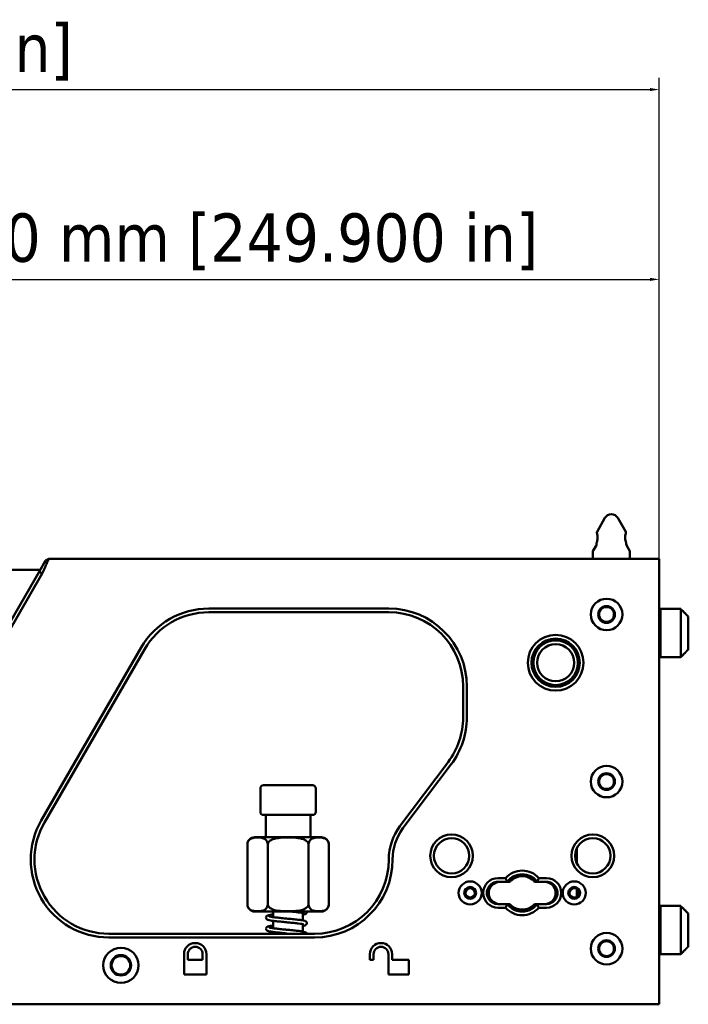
# Paper-space layout 'Sheet_1' of a CAD drawing. Header units: millimetres. Extents: x 0.8 to 58.3, y 0.8 to 58.3.
# Tile 35 of 42: x 31.8 to 38.9, y 27 to 37.4. Entities that reach past the tile are written whole.
import ezdxf

# ---------------------------------------------------------------- set-up
doc = ezdxf.new("R2010")
doc.units = ezdxf.units.MM
doc.layers.add('Dimension (ISO)', color=7, linetype='Continuous', lineweight=25)
doc.layers.add('Visible (ISO)', color=7, linetype='Continuous', lineweight=50)
doc.styles.add('Note Text (ANSI)', font='tahoma.ttf')
doc.dimstyles.new('Default (ISO)', dxfattribs={"dimtxt": 0.511811, "dimasz": 0.098425, "dimexe": 0.125, "dimexo": 0, "dimgap": 0.03, "dimtad": 1, "dimlfac": 25.4, "dimrnd": 1e-08, "dimzin": 0, "dimdsep": 46, "dimtxsty": 'Note Text (ANSI)', "dimcen": 0.09, "dimdle": 0.393701, "dimclrd": 256, "dimclre": 256, "dimclrt": 256, "dimazin": 0, "dimtfac": 0.269631, "dimtmove": 0, "dimatfit": 3, "dimfxl": 1, "dimtolj": 1, "dimtzin": 0, "dimlwd": -1, "dimlwe": -1, "dimarcsym": 0})

# ---------------------------------------------------------------- blocks, each defined once
blk = doc.blocks.new('*D6')
at = {"layer": 'Defpoints', "color": 0, "transparency": 16777216}
for p in [(38.59, 36.698), (18.913, 31.564), (38.59, 31.564)]:
    blk.add_point(p, dxfattribs=at)
at = {"layer": 'Dimension (ISO)', "transparency": 16777216}
for p, q in [((18.913, 31.564), (18.913, 36.823)), ((38.59, 31.564), (38.59, 36.823)), ((19.011, 36.698), (38.492, 36.698))]:
    blk.add_line(p, q, dxfattribs=at)
for points in [[(19.011, 36.714), (19.011, 36.681), (18.913, 36.698)], [(38.492, 36.714), (38.492, 36.681), (38.59, 36.698)]]:
    blk.add_solid(points, dxfattribs=at)
at = {"layer": 'Dimension (ISO)', "transparency": 16777216, "insert": (24.993, 37.397), "char_height": 0.51181, "attachment_point": 1, "style": 'Note Text (ANSI)'}
blk.add_mtext('\\A1;499.80 mm [499.800 in]', dxfattribs=at)
blk = doc.blocks.new('*D8')
at = {"layer": 'Defpoints', "color": 0, "transparency": 16777216}
for p in [(38.59, 34.685), (28.751, 33.139), (38.59, 31.564)]:
    blk.add_point(p, dxfattribs=at)
at = {"layer": 'Dimension (ISO)', "transparency": 16777216}
for p, q in [((28.751, 33.139), (28.751, 34.81)), ((38.59, 31.564), (38.59, 34.81)), ((28.85, 34.685), (38.492, 34.685))]:
    blk.add_line(p, q, dxfattribs=at)
for points in [[(28.85, 34.701), (28.85, 34.668), (28.751, 34.685)], [(38.492, 34.701), (38.492, 34.668), (38.59, 34.685)]]:
    blk.add_solid(points, dxfattribs=at)
at = {"layer": 'Dimension (ISO)', "transparency": 16777216, "insert": (29.924, 35.384), "char_height": 0.51181, "attachment_point": 1, "style": 'Note Text (ANSI)'}
blk.add_mtext('\\A1;249.90 mm [249.900 in]', dxfattribs=at)

psp = doc.layouts.new('Sheet_1')

# ---------------------------------------------------------------- linework, layer by layer
at = {"layer": 'Visible (ISO)'}
for p, q in [((38.01399, 32.15474), (37.92998, 32.00922)), ((38.15037, 32.15474), (38.23439, 32.00922)), ((37.91943, 31.85947), (37.89061, 31.80955)), ((37.9247, 31.87915), (37.9247, 31.88829)), ((38.23966, 31.87915), (38.23966, 31.88829)), ((38.24494, 31.85947), (38.27376, 31.80955)), ((37.88533, 31.72167), (37.88533, 31.78986)), ((38.27903, 31.72167), (38.27903, 31.78986)), ((32.08656, 31.70199), (32.01837, 31.58388)), ((32.08656, 31.70199), (32.12065, 31.72167)), ((32.12066, 31.72167), (38.59006, 31.72167)), ((38.59006, 31.72167), (38.59006, 31.56419)), ((32.02974, 31.60356), (29.85102, 31.60356)), ((31.07506, 29.95002), (32.01837, 31.58388)), ((31.10916, 29.93033), (32.05247, 31.56419)), ((32.05247, 31.56419), (32.01837, 31.58388)), ((38.59006, 31.56419), (38.59006, 27.15474)), ((33.8164, 31.19421), (35.724, 31.19421)), ((33.8164, 31.15484), (35.724, 31.15484)), ((38.59006, 31.17836), (38.60187, 31.19018)), ((38.60187, 30.67836), (38.60187, 31.19018)), ((38.60187, 31.19018), (38.8184, 31.19018)), ((38.8184, 31.19018), (38.8184, 31.18847)), ((38.8184, 31.18847), (38.8184, 30.68007)), ((38.89714, 31.10896), (38.89714, 30.75958)), ((33.10039, 30.78083), (32.0411, 28.94608)), ((32.0752, 28.9264), (33.13449, 30.76114)), ((38.59006, 30.69018), (38.60187, 30.67836)), ((38.60187, 30.67836), (38.8184, 30.67836)), ((38.8184, 30.68007), (38.8184, 30.67836)), ((36.5114, 30.36744), (36.5114, 30.03986)), ((36.55077, 30.36744), (36.55077, 30.03986)), ((36.35337, 29.56669), (35.84252, 28.88719)), ((35.87399, 28.86353), (36.38484, 29.54304)), ((34.36277, 29.0386), (34.36277, 29.28663)), ((34.91774, 29.3201), (34.39623, 29.3201)), ((34.9512, 29.0386), (34.9512, 29.28663)), ((34.39623, 29.00514), (34.91774, 29.00514)), ((34.42076, 29.00514), (34.42076, 28.76892)), ((34.89321, 29.00514), (34.89321, 28.76892)), ((34.30385, 28.76892), (35.01012, 28.76892)), ((34.22511, 28.69018), (34.22511, 28.06025)), ((34.44105, 28.69018), (34.44105, 28.06025)), ((34.87292, 28.69018), (34.87292, 28.06025)), ((35.08886, 28.69018), (35.08886, 28.06025)), ((37.71604, 28.65152), (37.71604, 28.49261)), ((36.96123, 28.33584), (36.88139, 28.33584)), ((36.97982, 28.29647), (36.88139, 28.29647)), ((37.00525, 28.29647), (36.97982, 28.29647)), ((36.97982, 28.29647), (36.97982, 28.29647)), ((37.29478, 28.29647), (37.26935, 28.29647)), ((37.29478, 28.29647), (37.29479, 28.29647)), ((37.39321, 28.29647), (37.29479, 28.29647)), ((37.39321, 28.33584), (37.31337, 28.33584)), ((37.71604, 28.21914), (37.71604, 28.13759)), ((36.88139, 28.06025), (36.97981, 28.06025)), ((36.88139, 28.02088), (36.96122, 28.02088)), ((36.97982, 28.06025), (36.97981, 28.06025)), ((36.97982, 28.06025), (37.00525, 28.06025)), ((37.26935, 28.06025), (37.29478, 28.06025)), ((37.29478, 28.06025), (37.39321, 28.06025)), ((37.29478, 28.06025), (37.29478, 28.06025)), ((37.31337, 28.02088), (37.39321, 28.02088)), ((38.59006, 28.02876), (38.60187, 28.04057)), ((38.60187, 27.52876), (38.60187, 28.04057)), ((38.60187, 28.04057), (38.8184, 28.04057)), ((38.8184, 28.04057), (38.8184, 28.03886)), ((38.8184, 28.03886), (38.8184, 27.53047)), ((35.01012, 27.98151), (34.30385, 27.98151)), ((34.4995, 27.98151), (34.4995, 27.92154)), ((34.4995, 27.88199), (34.4995, 27.80343)), ((34.81447, 27.96435), (34.81447, 27.88635)), ((38.89714, 27.95935), (38.89714, 27.60998)), ((34.81447, 27.84624), (34.81447, 27.76824)), ((34.9366, 27.74529), (32.75711, 27.74529)), ((34.9366, 27.70592), (32.75711, 27.70592)), ((34.4995, 27.76388), (34.4995, 27.74529)), ((33.55462, 27.31222), (33.55462, 27.52876)), ((33.59399, 27.52876), (33.59399, 27.4697)), ((33.59399, 27.4697), (33.75147, 27.4697)), ((33.75147, 27.4697), (33.75147, 27.52876)), ((33.79084, 27.52876), (33.79084, 27.31222)), ((35.52313, 27.4697), (35.52313, 27.52876)), ((35.5625, 27.4697), (35.52313, 27.4697)), ((35.5625, 27.52876), (35.5625, 27.4697)), ((35.71998, 27.31222), (35.71998, 27.52876)), ((35.75935, 27.52876), (35.75935, 27.4697)), ((35.75935, 27.4697), (35.93651, 27.4697)), ((35.93651, 27.4697), (35.93651, 27.31222)), ((38.59006, 27.54057), (38.60187, 27.52876)), ((38.60187, 27.52876), (38.8184, 27.52876)), ((38.8184, 27.53047), (38.8184, 27.52876)), ((33.79084, 27.31222), (33.55462, 27.31222)), ((35.93651, 27.31222), (35.71998, 27.31222)), ((38.59006, 27.15474), (38.59006, 26.99726)), ((38.59006, 26.99726), (18.91289, 26.99726))]:
    psp.add_line(p, q, dxfattribs=at)
for centre, radius in [((38.031, 31.13112), 0.16732), ((38.031, 31.13112), 0.08858), ((38.031, 31.13112), 0.07874), ((37.49163, 30.61931), 0.29528), ((37.49163, 30.61931), 0.25591), ((37.49163, 30.61931), 0.23622), ((37.49163, 30.61931), 0.19685), ((38.031, 29.35947), 0.16732), ((38.031, 29.35947), 0.08858), ((38.031, 29.35947), 0.07874), ((36.38927, 28.57207), 0.22638), ((36.38927, 28.57207), 0.18701), ((37.88533, 28.57207), 0.22638), ((37.88533, 28.57207), 0.18701), ((36.58612, 28.17836), 0.12205), ((37.68848, 28.17836), 0.12205), ((36.58612, 28.17836), 0.06299), ((36.58612, 28.17836), 0.04921), ((37.68848, 28.17836), 0.06299), ((37.68848, 28.17836), 0.04921), ((38.031, 27.58781), 0.16732), ((38.031, 27.58781), 0.08858), ((32.88533, 27.41065), 0.18701), ((38.031, 27.58781), 0.07874), ((32.88533, 27.41065), 0.10827), ((32.88533, 27.41065), 0.09843)]:
    psp.add_circle(centre, radius, dxfattribs=at)
for centre, radius, start, end in [((38.08218, 32.11537), 0.07874, 30, 150), ((37.96407, 31.98954), 0.03937, 150, 154.646413), ((38.20029, 31.98954), 0.03937, 25.353587, 30), ((37.88533, 31.87915), 0.03937, 330, 0), ((38.27903, 31.87915), 0.03937, 180, 210), ((37.9247, 31.78986), 0.03937, 150, 180), ((38.23966, 31.78986), 0.03937, 0, 30), ((33.8164, 30.36744), 0.82677, 89.999997, 150.000002), ((33.8164, 30.36744), 0.7874, 89.999997, 150.000003), ((35.724, 30.36744), 0.82677, 0, 90), ((35.724, 30.36744), 0.7874, 0, 90), ((35.724, 30.03986), 0.7874, 323.063865, 0), ((35.724, 30.03986), 0.82677, 323.063865, 0), ((34.39623, 29.28663), 0.03346, 90, 180), ((34.91774, 29.28663), 0.03346, 0, 90), ((34.39623, 29.0386), 0.03346, 180, 270), ((34.91774, 29.0386), 0.03346, 270, 0), ((32.75711, 28.5327), 0.82677, 149.999999, 270.000003), ((32.75711, 28.5327), 0.7874, 149.999999, 270.000001), ((36.31455, 28.53232), 0.59055, 143.063862, 179.98521), ((36.31455, 28.53232), 0.55118, 143.063863, 179.984223), ((34.30385, 28.69018), 0.07874, 90, 180), ((35.01012, 28.69018), 0.07874, 0, 90), ((34.9366, 28.5327), 0.82677, 270.000025, 359.984232), ((34.9366, 28.5327), 0.7874, 270.000006, 359.982754), ((37.1373, 28.17836), 0.23622, 41.809971, 138.190029), ((36.88139, 28.17836), 0.15748, 90.000054, 269.999535), ((36.88139, 28.17836), 0.11811, 90, 270.000047), ((36.90108, 28.17836), 0.11811, 90, 270), ((37.1373, 28.17836), 0.19685, 36.869903, 143.130097), ((37.1373, 28.17836), 0.17717, 41.810315, 138.189685), ((37.37352, 28.17836), 0.11811, 270, 90), ((37.39321, 28.17836), 0.15748, 270.000054, 89.999536), ((37.39321, 28.17836), 0.11811, 270, 90.000048), ((34.30385, 28.06025), 0.07874, 180, 270), ((35.01012, 28.06025), 0.07874, 270, 0), ((37.1373, 28.17837), 0.23622, 221.809971, 318.190029), ((37.1373, 28.17836), 0.19685, 216.869903, 323.130097), ((37.1373, 28.17836), 0.17717, 221.810315, 318.189685), ((33.67273, 27.52876), 0.11811, 0, 180), ((33.67273, 27.52876), 0.07874, 0, 180), ((35.64124, 27.52876), 0.11811, 0, 180), ((35.64124, 27.52876), 0.07874, 0, 180)]:
    psp.add_arc(centre, radius, start, end, dxfattribs=at)
for points, knots in [([(37.9247, 31.88829), (37.9247, 31.88829), (37.92529, 31.8898), (37.9274, 31.89585), (37.92891, 31.90038), (37.93177, 31.91079), (37.93332, 31.91738), (37.93555, 31.9319), (37.93619, 31.93985), (37.93619, 31.94734), (37.93619, 31.95484), (37.93555, 31.96278), (37.93332, 31.97731), (37.93177, 31.9839), (37.9303, 31.98925), (37.93026, 31.98939), (37.93022, 31.98954)], [0.685358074, 0.685358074, 0.685358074, 0.685358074, 0.742449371, 0.742449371, 0.799540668, 0.799540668, 0.856675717, 0.856675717, 0.913810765, 0.913810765, 0.913810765, 0.970945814, 0.970945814, 1.028080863, 1.028080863, 1.02969073, 1.02969073, 1.02969073, 1.02969073]), ([(37.92849, 32.0064), (37.92849, 32.0064), (37.92849, 32.00633), (37.92846, 32.00599), (37.92843, 32.00562), (37.92834, 32.00403), (37.92828, 32.00231), (37.9286, 31.99724), (37.92906, 31.99369), (37.93022, 31.98954)], [-1.153253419, -1.153253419, -1.153253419, -1.153253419, -1.140549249, -1.140549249, -1.1210825, -1.1210825, -1.080956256, -1.080956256, -1.032789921, -1.032789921, -1.032789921, -1.032789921]), ([(38.23415, 31.98954), (38.23411, 31.98939), (38.23406, 31.98925), (38.23259, 31.9839), (38.23104, 31.97731), (38.22881, 31.96278), (38.22817, 31.95484), (38.22817, 31.94734), (38.22817, 31.93985), (38.22881, 31.9319), (38.23104, 31.91738), (38.23259, 31.91079), (38.23545, 31.90038), (38.23696, 31.89585), (38.23908, 31.8898), (38.23966, 31.88829), (38.23966, 31.88829)], [-0.115879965, -0.115879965, -0.115879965, -0.115879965, -0.114270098, -0.114270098, -0.057135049, -0.057135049, 0, 0, 0, 0.057135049, 0.057135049, 0.114270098, 0.114270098, 0.171361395, 0.171361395, 0.228452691, 0.228452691, 0.228452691, 0.228452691]), ([(38.23415, 31.98954), (38.23468, 31.99145), (38.23506, 31.99324), (38.23601, 31.9988), (38.23606, 32.00181), (38.23599, 32.00474), (38.23595, 32.00545), (38.23589, 32.00615), (38.23588, 32.00632), (38.23587, 32.00639), (38.23587, 32.0064), (38.23587, 32.0064)], [-0.233956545, -0.233956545, -0.233956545, -0.233956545, -0.212408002, -0.212408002, -0.161667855, -0.161667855, -0.136508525, -0.136508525, -0.120867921, -0.120867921, -0.11671569, -0.11671569, -0.11671569, -0.11671569]), ([(32.05247, 31.56419), (32.0614, 31.58525), (32.07065, 31.60621), (32.08786, 31.64579), (32.09526, 31.66304), (32.10438, 31.68407), (32.10713, 31.69044), (32.11317, 31.70435), (32.116, 31.71086), (32.1197, 31.7195), (32.1206, 31.72167), (32.12066, 31.72167)], [-0.630162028, -0.630162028, -0.630162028, -0.630162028, -0.474076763, -0.474076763, -0.314489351, -0.314489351, -0.23437553, -0.23437553, -0.115296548, -0.115296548, -0.000001, -0.000001, -0.000001, -0.000001]), ([(34.44105, 28.69018), (34.44105, 28.69612), (34.44019, 28.70303), (34.43721, 28.71538), (34.4342, 28.72251), (34.42648, 28.7358), (34.41977, 28.74275), (34.40182, 28.75631), (34.38804, 28.76063), (34.36012, 28.76552), (34.34596, 28.7661), (34.33308, 28.7661), (34.32019, 28.7661), (34.30604, 28.76552), (34.27811, 28.76063), (34.26434, 28.75631), (34.24639, 28.74275), (34.23968, 28.7358), (34.23196, 28.72251), (34.22895, 28.71538), (34.22597, 28.70303), (34.22511, 28.69612), (34.22511, 28.69018)], [1.77961652, 1.77961652, 1.77961652, 1.77961652, 1.82488137, 1.82488137, 1.8841011, 1.8841011, 1.9801263, 1.9801263, 2.17647417, 2.17647417, 2.37282203, 2.37282203, 2.37282203, 2.5691699, 2.5691699, 2.76551776, 2.76551776, 2.86154296, 2.86154296, 2.92076269, 2.92076269, 2.96602754, 2.96602754, 2.96602754, 2.96602754]), ([(34.87292, 28.69018), (34.87292, 28.69612), (34.8712, 28.70303), (34.86524, 28.71538), (34.85923, 28.72251), (34.84379, 28.7358), (34.83036, 28.74275), (34.79446, 28.75631), (34.76692, 28.76063), (34.71106, 28.76552), (34.68275, 28.7661), (34.65698, 28.7661), (34.63122, 28.7661), (34.60291, 28.76552), (34.54705, 28.76063), (34.51951, 28.75631), (34.48361, 28.74275), (34.47018, 28.7358), (34.45474, 28.72251), (34.44873, 28.71538), (34.44277, 28.70303), (34.44105, 28.69612), (34.44105, 28.69018)], [1.77961652, 1.77961652, 1.77961652, 1.77961652, 1.82488137, 1.82488137, 1.8841011, 1.8841011, 1.9801263, 1.9801263, 2.17647417, 2.17647417, 2.37282203, 2.37282203, 2.37282203, 2.5691699, 2.5691699, 2.76551776, 2.76551776, 2.86154296, 2.86154296, 2.92076269, 2.92076269, 2.96602754, 2.96602754, 2.96602754, 2.96602754]), ([(35.08886, 28.69018), (35.08886, 28.69612), (35.088, 28.70303), (35.08502, 28.71538), (35.08201, 28.72251), (35.07429, 28.7358), (35.06758, 28.74275), (35.04963, 28.75631), (35.03586, 28.76063), (35.00793, 28.76552), (34.99378, 28.7661), (34.98089, 28.7661), (34.96801, 28.7661), (34.95385, 28.76552), (34.92593, 28.76063), (34.91215, 28.75631), (34.8942, 28.74275), (34.88749, 28.7358), (34.87977, 28.72251), (34.87676, 28.71538), (34.87378, 28.70303), (34.87292, 28.69612), (34.87292, 28.69018)], [1.77961652, 1.77961652, 1.77961652, 1.77961652, 1.82488137, 1.82488137, 1.8841011, 1.8841011, 1.9801263, 1.9801263, 2.17647417, 2.17647417, 2.37282203, 2.37282203, 2.37282203, 2.5691699, 2.5691699, 2.76551776, 2.76551776, 2.86154296, 2.86154296, 2.92076269, 2.92076269, 2.96602754, 2.96602754, 2.96602754, 2.96602754]), ([(37.29478, 28.29647), (37.28907, 28.30403), (37.28294, 28.31111), (37.25902, 28.33504), (37.23688, 28.35019), (37.18838, 28.37028), (37.16202, 28.37522), (37.11259, 28.37522), (37.08622, 28.37028), (37.03772, 28.35019), (37.01558, 28.33504), (36.99166, 28.31111), (36.98553, 28.30403), (36.97982, 28.29648)], [0.307224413, 0.307224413, 0.307224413, 0.307224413, 0.37668672, 0.37668672, 0.565032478, 0.565032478, 0.753378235, 0.753378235, 0.941726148, 0.941726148, 1.130074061, 1.130074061, 1.199543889, 1.199543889, 1.199543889, 1.199543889]), ([(34.22511, 28.06025), (34.22511, 28.05431), (34.22597, 28.0474), (34.22895, 28.03505), (34.23196, 28.02792), (34.23968, 28.01463), (34.24639, 28.00768), (34.26434, 27.99412), (34.27811, 27.9898), (34.30604, 27.98491), (34.32019, 27.98433), (34.34596, 27.98433), (34.36012, 27.98491), (34.38804, 27.9898), (34.40182, 27.99412), (34.41977, 28.00768), (34.42648, 28.01463), (34.4342, 28.02792), (34.43721, 28.03505), (34.44019, 28.0474), (34.44105, 28.05431), (34.44105, 28.06025)], [-1.77961652, -1.77961652, -1.77961652, -1.77961652, -1.73435168, -1.73435168, -1.67513195, -1.67513195, -1.57910674, -1.57910674, -1.38275888, -1.38275888, -1.18641102, -1.18641102, -0.99006315, -0.99006315, -0.79371529, -0.79371529, -0.69769008, -0.69769008, -0.63847035, -0.63847035, -0.59320551, -0.59320551, -0.59320551, -0.59320551]), ([(34.44105, 28.06025), (34.44105, 28.05431), (34.44277, 28.0474), (34.44873, 28.03505), (34.45474, 28.02792), (34.47018, 28.01463), (34.48361, 28.00768), (34.51951, 27.99412), (34.54705, 27.9898), (34.60291, 27.98491), (34.63122, 27.98433), (34.68275, 27.98433), (34.71106, 27.98491), (34.76692, 27.9898), (34.79446, 27.99412), (34.83036, 28.00768), (34.84379, 28.01463), (34.85923, 28.02792), (34.86524, 28.03505), (34.8712, 28.0474), (34.87292, 28.05431), (34.87292, 28.06025)], [-1.77961652, -1.77961652, -1.77961652, -1.77961652, -1.73435168, -1.73435168, -1.67513195, -1.67513195, -1.57910674, -1.57910674, -1.38275888, -1.38275888, -1.18641102, -1.18641102, -0.99006315, -0.99006315, -0.79371529, -0.79371529, -0.69769008, -0.69769008, -0.63847035, -0.63847035, -0.59320551, -0.59320551, -0.59320551, -0.59320551]), ([(34.87292, 28.06025), (34.87292, 28.05431), (34.87378, 28.0474), (34.87676, 28.03505), (34.87977, 28.02792), (34.88749, 28.01463), (34.8942, 28.00768), (34.91215, 27.99412), (34.92593, 27.9898), (34.95385, 27.98491), (34.96801, 27.98433), (34.99378, 27.98433), (35.00793, 27.98491), (35.03586, 27.9898), (35.04963, 27.99412), (35.06758, 28.00768), (35.07429, 28.01463), (35.08201, 28.02792), (35.08502, 28.03505), (35.088, 28.0474), (35.08886, 28.05431), (35.08886, 28.06025)], [-1.77961652, -1.77961652, -1.77961652, -1.77961652, -1.73435168, -1.73435168, -1.67513195, -1.67513195, -1.57910674, -1.57910674, -1.38275888, -1.38275888, -1.18641102, -1.18641102, -0.99006315, -0.99006315, -0.79371529, -0.79371529, -0.69769008, -0.69769008, -0.63847035, -0.63847035, -0.59320551, -0.59320551, -0.59320551, -0.59320551]), ([(36.97981, 28.06026), (36.98553, 28.0527), (36.99166, 28.04562), (37.01558, 28.02169), (37.03771, 28.00654), (37.08621, 27.98645), (37.11258, 27.98151), (37.16201, 27.98151), (37.18838, 27.98645), (37.23688, 28.00654), (37.25902, 28.02169), (37.28294, 28.04561), (37.28907, 28.0527), (37.29478, 28.06025)], [1.81397873, 1.81397873, 1.81397873, 1.81397873, 1.883441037, 1.883441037, 2.071786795, 2.071786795, 2.260132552, 2.260132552, 2.448480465, 2.448480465, 2.636828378, 2.636828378, 2.706298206, 2.706298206, 2.706298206, 2.706298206]), ([(34.6392, 27.86733), (34.6177, 27.86947), (34.59589, 27.87167), (34.55548, 27.87582), (34.53636, 27.87775), (34.50222, 27.88152), (34.48684, 27.88359), (34.46119, 27.88801), (34.45105, 27.89025), (34.43817, 27.89493), (34.43353, 27.89643), (34.42732, 27.90332), (34.42623, 27.90479), (34.42457, 27.90782), (34.42393, 27.90934), (34.42269, 27.91371), (34.42245, 27.91684), (34.42329, 27.92258), (34.42426, 27.92522), (34.42681, 27.92964), (34.42837, 27.93144), (34.4316, 27.93442), (34.43326, 27.93552), (34.43749, 27.93797), (34.43988, 27.93893), (34.44933, 27.94231), (34.45793, 27.94432), (34.47648, 27.94779), (34.48519, 27.9492), (34.49636, 27.95079), (34.49792, 27.95101), (34.4995, 27.95123)], [0, 0, 0, 0, 0.1646506, 0.1646506, 0.32572641, 0.32572641, 0.48896862, 0.48896862, 0.65951171, 0.65951171, 0.76265627, 0.76265627, 0.78465467, 0.78465467, 0.80203408, 0.80203408, 0.83186356, 0.83186356, 0.85970852, 0.85970852, 0.88812315, 0.88812315, 0.92114305, 0.92114305, 0.9782619, 0.9782619, 1.13113981, 1.13113981, 1.23611296, 1.23611296, 1.25283157, 1.25283157, 1.25283157, 1.25283157]), ([(34.45494, 27.93062), (34.45494, 27.93062), (34.45514, 27.93051), (34.45636, 27.93), (34.45811, 27.92939), (34.46429, 27.92764), (34.46988, 27.92638), (34.48563, 27.92348), (34.49689, 27.92179), (34.5242, 27.91846), (34.54109, 27.91674), (34.57727, 27.91296), (34.5971, 27.91092), (34.62441, 27.90818), (34.63181, 27.90744), (34.6392, 27.9067)], [0.890725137, 0.890725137, 0.890725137, 0.890725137, 0.915696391, 0.915696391, 0.976181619, 0.976181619, 1.076954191, 1.076954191, 1.210441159, 1.210441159, 1.361218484, 1.361218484, 1.51538653, 1.51538653, 1.571977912, 1.571977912, 1.571977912, 1.571977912]), ([(34.6392, 27.9067), (34.66062, 27.90457), (34.68236, 27.90243), (34.72261, 27.89861), (34.74169, 27.89678), (34.77609, 27.89268), (34.79166, 27.89047), (34.8172, 27.886), (34.8272, 27.88379), (34.83722, 27.88036), (34.83933, 27.87955), (34.84326, 27.87761), (34.84504, 27.8766), (34.84898, 27.87351), (34.8513, 27.87121), (34.85381, 27.86667), (34.85446, 27.86513), (34.8557, 27.86078), (34.85593, 27.85774), (34.85517, 27.85212), (34.85424, 27.84951), (34.85184, 27.84515), (34.85035, 27.84335), (34.84709, 27.84016), (34.84531, 27.83892), (34.84049, 27.83604), (34.83759, 27.83487), (34.82885, 27.83184), (34.82234, 27.83022), (34.81447, 27.82862)], [0, 0, 0, 0, 0.16406258, 0.16406258, 0.32429709, 0.32429709, 0.48984499, 0.48984499, 0.65816959, 0.65816959, 0.70814651, 0.70814651, 0.7456969, 0.7456969, 0.78541765, 0.78541765, 0.80255335, 0.80255335, 0.83144578, 0.83144578, 0.85942915, 0.85942915, 0.88826778, 0.88826778, 0.92472108, 0.92472108, 0.99141742, 0.99141742, 1.1073762, 1.1073762, 1.1073762, 1.1073762]), ([(34.82401, 27.96146), (34.82401, 27.96146), (34.82377, 27.96157), (34.82249, 27.96208), (34.82083, 27.96265), (34.81471, 27.96437), (34.80891, 27.96568), (34.79277, 27.96869), (34.78131, 27.97046), (34.75373, 27.97408), (34.73682, 27.97592), (34.71408, 27.97813), (34.70927, 27.9786), (34.70437, 27.97907)], [0.888243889, 0.888243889, 0.888243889, 0.888243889, 0.913564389, 0.913564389, 0.971568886, 0.971568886, 1.076334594, 1.076334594, 1.211468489, 1.211468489, 1.363059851, 1.363059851, 1.402720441, 1.402720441, 1.402720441, 1.402720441]), ([(34.85495, 27.98151), (34.85571, 27.97881), (34.85592, 27.97582), (34.85517, 27.97023), (34.85424, 27.96762), (34.85184, 27.96326), (34.85035, 27.96146), (34.84709, 27.95827), (34.84531, 27.95703), (34.84049, 27.95415), (34.83759, 27.95298), (34.82885, 27.94995), (34.82234, 27.94833), (34.81447, 27.94673)], [0.802921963, 0.802921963, 0.802921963, 0.802921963, 0.831445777, 0.831445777, 0.859429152, 0.859429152, 0.888267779, 0.888267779, 0.924721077, 0.924721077, 0.991417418, 0.991417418, 1.107376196, 1.107376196, 1.107376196, 1.107376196]), ([(34.6392, 27.74922), (34.6177, 27.75136), (34.59589, 27.75356), (34.55548, 27.75771), (34.53636, 27.75964), (34.50222, 27.76341), (34.48684, 27.76548), (34.46119, 27.7699), (34.45105, 27.77214), (34.43817, 27.77682), (34.43353, 27.77832), (34.42732, 27.78521), (34.42623, 27.78668), (34.42457, 27.78971), (34.42393, 27.79123), (34.42269, 27.7956), (34.42245, 27.79873), (34.42329, 27.80447), (34.42426, 27.80711), (34.42681, 27.81153), (34.42837, 27.81333), (34.4316, 27.81631), (34.43326, 27.81741), (34.43749, 27.81986), (34.43988, 27.82082), (34.44933, 27.8242), (34.45793, 27.82621), (34.47648, 27.82968), (34.48519, 27.83109), (34.49636, 27.83268), (34.49792, 27.8329), (34.4995, 27.83312)], [0, 0, 0, 0, 0.1646506, 0.1646506, 0.32572642, 0.32572642, 0.48896862, 0.48896862, 0.65951171, 0.65951171, 0.76265627, 0.76265627, 0.78465467, 0.78465467, 0.80203408, 0.80203408, 0.83186356, 0.83186356, 0.85970852, 0.85970852, 0.88812315, 0.88812315, 0.92114305, 0.92114305, 0.9782619, 0.9782619, 1.13113981, 1.13113981, 1.23611296, 1.23611296, 1.25283157, 1.25283157, 1.25283157, 1.25283157]), ([(34.45494, 27.81251), (34.45494, 27.81251), (34.45514, 27.8124), (34.45636, 27.81189), (34.45811, 27.81128), (34.46429, 27.80953), (34.46988, 27.80827), (34.48563, 27.80537), (34.49689, 27.80368), (34.5242, 27.80035), (34.54109, 27.79863), (34.57727, 27.79485), (34.5971, 27.79281), (34.62441, 27.79006), (34.63181, 27.78933), (34.6392, 27.78859)], [0.890725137, 0.890725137, 0.890725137, 0.890725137, 0.915696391, 0.915696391, 0.976181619, 0.976181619, 1.076954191, 1.076954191, 1.210441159, 1.210441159, 1.361218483, 1.361218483, 1.51538653, 1.51538653, 1.571977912, 1.571977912, 1.571977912, 1.571977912]), ([(34.82401, 27.84335), (34.82401, 27.84335), (34.82377, 27.84346), (34.82249, 27.84397), (34.82083, 27.84454), (34.81471, 27.84626), (34.80891, 27.84757), (34.79277, 27.85058), (34.78131, 27.85235), (34.75373, 27.85597), (34.73682, 27.85781), (34.70037, 27.86135), (34.68038, 27.86326), (34.65328, 27.86593), (34.64624, 27.86663), (34.6392, 27.86733)], [0.888243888, 0.888243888, 0.888243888, 0.888243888, 0.913564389, 0.913564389, 0.971568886, 0.971568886, 1.076334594, 1.076334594, 1.211468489, 1.211468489, 1.363059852, 1.363059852, 1.518048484, 1.518048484, 1.571960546, 1.571960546, 1.571960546, 1.571960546]), ([(34.6392, 27.78859), (34.66062, 27.78646), (34.68236, 27.78432), (34.72261, 27.7805), (34.74169, 27.77867), (34.77609, 27.77457), (34.79166, 27.77236), (34.8172, 27.76789), (34.8272, 27.76568), (34.83722, 27.76225), (34.83933, 27.76144), (34.84326, 27.75949), (34.84504, 27.75849), (34.84898, 27.7554), (34.8513, 27.7531), (34.85381, 27.74856), (34.85446, 27.74702), (34.85493, 27.74536), (34.85494, 27.74533), (34.85495, 27.74529)], [0, 0, 0, 0, 0.164062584, 0.164062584, 0.324297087, 0.324297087, 0.489844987, 0.489844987, 0.65816959, 0.65816959, 0.708146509, 0.708146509, 0.745696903, 0.745696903, 0.785417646, 0.785417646, 0.802553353, 0.802553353, 0.802922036, 0.802922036, 0.802922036, 0.802922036])]:
    psp.add_open_spline(points, degree=3, knots=knots, dxfattribs=at)
for points, weights in [([(38.8184, 31.18847), (38.86507, 31.14148), (38.89714, 31.10896)], [1.02263543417, 1.04572677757, 1.03329585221]), ([(38.89714, 30.75958), (38.86507, 30.72706), (38.8184, 30.68007)], [1.03329623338, 1.04572702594, 1.02263553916]), ([(36.96123, 28.33584), (36.97052, 28.31506), (36.97982, 28.29648)], [0.999999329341, 0.999999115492, 0.999999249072]), ([(37.31337, 28.33584), (37.30408, 28.31506), (37.29478, 28.29647)], [0.999999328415, 0.999999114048, 0.99999924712]), ([(36.96122, 28.02088), (36.97052, 28.04167), (36.97981, 28.06026)], [0.999999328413, 0.999999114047, 0.999999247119]), ([(37.31337, 28.02088), (37.30408, 28.04167), (37.29478, 28.06025)], [0.999999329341, 0.999999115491, 0.999999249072]), ([(38.8184, 28.03886), (38.86507, 27.99188), (38.89714, 27.95935)], [1.02263543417, 1.04572677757, 1.03329585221]), ([(38.89714, 27.60998), (38.86507, 27.57745), (38.8184, 27.53047)], [1.03329623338, 1.04572702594, 1.02263553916])]:
    psp.add_rational_spline(points, weights, degree=2, dxfattribs=at)

# ---------------------------------------------------------------- dimensions: what is measured, and where the dimension line sits
at = {"layer": 'Dimension (ISO)'}
for base, p1, text, picture, middle in [((38.59006, 36.69782), (18.91289, 31.56419), '<> mm [499.800 in]', '*D6', (28.75147, 36.69782)), ((38.59006, 34.68475), (28.75147, 33.13899), '<> mm [249.900 in]', '*D8', (33.67076, 34.68475))]:
    dim = psp.add_linear_dim(base=base, p1=p1, p2=(38.59006, 31.56419), angle=180, text=text, dimstyle='Default (ISO)', override={"dimgap": 0.03, "dimdec": 2, "dimlfac": 25.4, "dimpost": '', "dimtol": 0, "dimlim": 0, "dimtp": 0, "dimtm": 0, "dimtdec": 2, "dimtofl": 0, "dimatfit": 1}, dxfattribs=at)
    dim.commit()
    dim.dimension.update_dxf_attribs({"geometry": picture, "text_midpoint": middle, "dimtype": 160})

doc.saveas('drawing.dxf')
